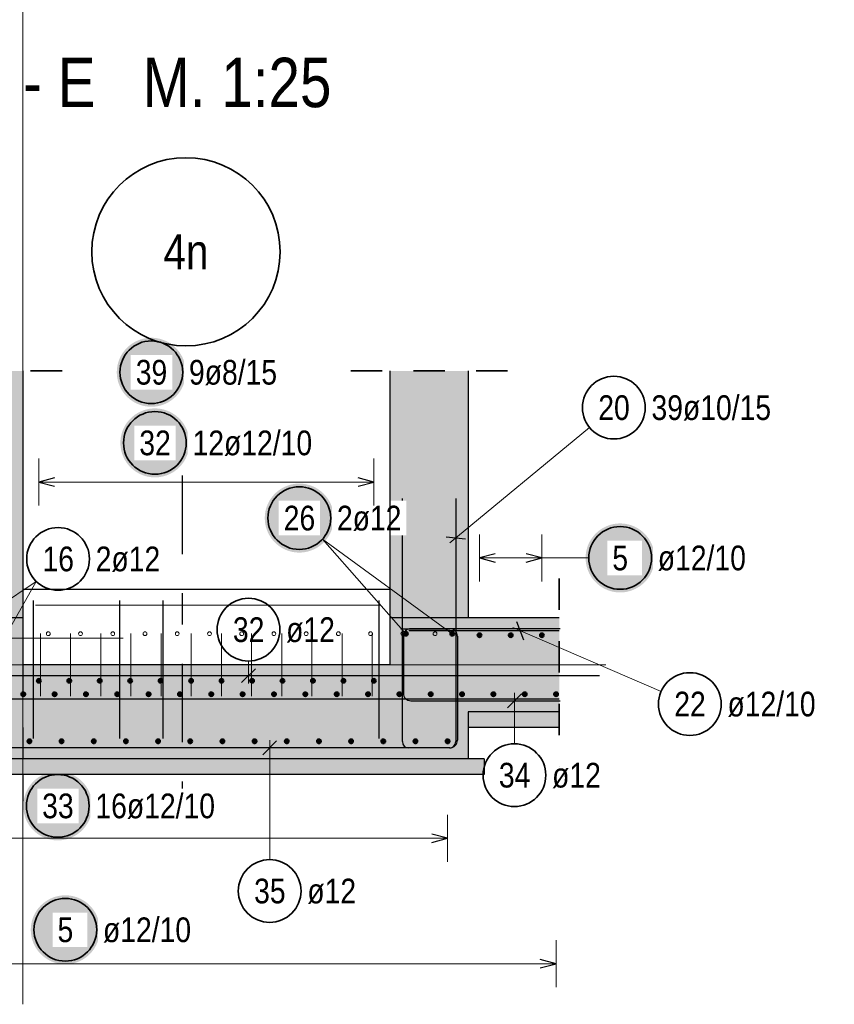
# Model space of a CAD drawing. Header units: millimetres. Extents: x -2.7 to 34.1, y -3.5 to 21.
# Tile 52 of 62: x 17.6 to 20.2, y 2.4 to 5.5. Entities that reach past the tile are written whole.
import ezdxf
from ezdxf.enums import TextEntityAlignment as Align

# ---------------------------------------------------------------- set-up
doc = ezdxf.new("R2010")
doc.units = ezdxf.units.MM
doc.linetypes.add('DASHDOTX2', pattern=[2, 1, -0.5, 0, -0.5])
doc.linetypes.add('HIDDEN', pattern=[0.375, 0.25, -0.125])
for name, color, linetype, lineweight in [('Achsen', 7, 'Continuous', 20), ('Nplo Bewehrung', 7, 'Continuous', 20), ('Schnittlinien', 7, 'Continuous', 20)]:
    doc.layers.add(name, color=color, linetype=linetype, lineweight=lineweight)
doc.styles.add('Arial Narrow', font='ARIALN.TTF')

msp = doc.modelspace()

# ---------------------------------------------------------------- hatches: boundary and pattern name
at = {"lineweight": 25, "true_color": 0xffffff}
for points in [[(18.125423, 4.390316), (18.125356, 4.394155), (18.125155, 4.397989), (18.12482, 4.401814), (18.124352, 4.405625), (18.123752, 4.409417), (18.123019, 4.413186), (18.122155, 4.416927), (18.121162, 4.420636), (18.120039, 4.424308), (18.118789, 4.427938), (18.117413, 4.431523), (18.115913, 4.435057), (18.11429, 4.438537), (18.112547, 4.441958), (18.110686, 4.445316), (18.108708, 4.448607), (18.106617, 4.451827), (18.104415, 4.454972), (18.102104, 4.458039), (18.099688, 4.461023), (18.097169, 4.46392), (18.09455, 4.466728), (18.091835, 4.469443), (18.089027, 4.472062), (18.08613, 4.474581), (18.083146, 4.476997), (18.080079, 4.479308), (18.076934, 4.48151), (18.073714, 4.483601), (18.070423, 4.485579), (18.067065, 4.48744), (18.063644, 4.489183), (18.060164, 4.490806), (18.05663, 4.492306), (18.053045, 4.493682), (18.049415, 4.494932), (18.045743, 4.496055), (18.042034, 4.497049), (18.038293, 4.497912), (18.034524, 4.498645), (18.030732, 4.499245), (18.026921, 4.499713), (18.023096, 4.500048), (18.019262, 4.500249), (18.015423, 4.500316), (18.011584, 4.500249), (18.00775, 4.500048), (18.003925, 4.499713), (18.000114, 4.499245), (17.996322, 4.498645), (17.992553, 4.497912), (17.988812, 4.497049), (17.985103, 4.496055), (17.981431, 4.494932), (17.977801, 4.493682), (17.974216, 4.492306), (17.970682, 4.490806), (17.967202, 4.489183), (17.963781, 4.48744), (17.960423, 4.485579), (17.957132, 4.483601), (17.953912, 4.48151), (17.950767, 4.479308), (17.9477, 4.476997), (17.944716, 4.474581), (17.941819, 4.472062), (17.939011, 4.469443), (17.936296, 4.466728), (17.933677, 4.46392), (17.931158, 4.461023), (17.928742, 4.458039), (17.926431, 4.454972), (17.924229, 4.451827), (17.922138, 4.448607), (17.92016, 4.445316), (17.918299, 4.441958), (17.916556, 4.438537), (17.914933, 4.435057), (17.913433, 4.431523), (17.912057, 4.427938), (17.910807, 4.424308), (17.909684, 4.420636), (17.90869, 4.416927), (17.907827, 4.413186), (17.907094, 4.409417), (17.906493, 4.405625), (17.906026, 4.401814), (17.905691, 4.397989), (17.90549, 4.394155), (17.905423, 4.390316), (17.90549, 4.386477), (17.905691, 4.382643), (17.906026, 4.378818), (17.906493, 4.375007), (17.907094, 4.371215), (17.907827, 4.367446), (17.90869, 4.363705), (17.909684, 4.359996), (17.910807, 4.356324), (17.912057, 4.352694), (17.913433, 4.349109), (17.914933, 4.345575), (17.916556, 4.342095), (17.918299, 4.338674), (17.92016, 4.335316), (17.922138, 4.332025), (17.924229, 4.328805), (17.926431, 4.32566), (17.928742, 4.322593), (17.931158, 4.319609), (17.933677, 4.316712), (17.936296, 4.313904), (17.939011, 4.311189), (17.941819, 4.30857), (17.944716, 4.306051), (17.9477, 4.303635), (17.950767, 4.301324), (17.953912, 4.299122), (17.957132, 4.297031), (17.960423, 4.295053), (17.963781, 4.293192), (17.967202, 4.291449), (17.970682, 4.289826), (17.974216, 4.288326), (17.977801, 4.28695), (17.981431, 4.2857), (17.985103, 4.284577), (17.988812, 4.283583), (17.992553, 4.28272), (17.996322, 4.281987), (18.000114, 4.281387), (18.003925, 4.280919), (18.00775, 4.280584), (18.011584, 4.280383), (18.015423, 4.280316), (18.019262, 4.280383), (18.023096, 4.280584), (18.026921, 4.280919), (18.030732, 4.281387), (18.034524, 4.281987), (18.038293, 4.28272), (18.042034, 4.283583), (18.045743, 4.284577), (18.049415, 4.2857), (18.053045, 4.28695), (18.05663, 4.288326), (18.060164, 4.289826), (18.063644, 4.291449), (18.067065, 4.293192), (18.070423, 4.295053), (18.073714, 4.297031), (18.076934, 4.299122), (18.080079, 4.301324), (18.083146, 4.303635), (18.08613, 4.306051), (18.089027, 4.30857), (18.091835, 4.311189), (18.09455, 4.313904), (18.097169, 4.316712), (18.099688, 4.319609), (18.102104, 4.322593), (18.104415, 4.32566), (18.106617, 4.328805), (18.108708, 4.332025), (18.110686, 4.335316), (18.112547, 4.338674), (18.11429, 4.342095), (18.115913, 4.345575), (18.117413, 4.349109), (18.118789, 4.352694), (18.120039, 4.356324), (18.121162, 4.359996), (18.122155, 4.363705), (18.123019, 4.367446), (18.123752, 4.371215), (18.124352, 4.375007), (18.12482, 4.378818), (18.125155, 4.382643)], [(18.136834, 4.165064), (18.136767, 4.168903), (18.136566, 4.172737), (18.136232, 4.176562), (18.135764, 4.180373), (18.135163, 4.184165), (18.134431, 4.187934), (18.133567, 4.191675), (18.132573, 4.195384), (18.131451, 4.199056), (18.1302, 4.202686), (18.128825, 4.206271), (18.127324, 4.209805), (18.125702, 4.213285), (18.123959, 4.216706), (18.122097, 4.220064), (18.12012, 4.223355), (18.118028, 4.226575), (18.115826, 4.22972), (18.113515, 4.232787), (18.111099, 4.235771), (18.10858, 4.238668), (18.105962, 4.241477), (18.103247, 4.244191), (18.100439, 4.24681), (18.097541, 4.249329), (18.094557, 4.251745), (18.091491, 4.254056), (18.088346, 4.256258), (18.085125, 4.258349), (18.081834, 4.260327), (18.078476, 4.262188), (18.075055, 4.263931), (18.071575, 4.265554), (18.068041, 4.267054), (18.064457, 4.26843), (18.060826, 4.26968), (18.057154, 4.270803), (18.053446, 4.271797), (18.049705, 4.27266), (18.045936, 4.273393), (18.042143, 4.273994), (18.038332, 4.274461), (18.034508, 4.274796), (18.030673, 4.274997), (18.026834, 4.275064), (18.022995, 4.274997), (18.019161, 4.274796), (18.015336, 4.274461), (18.011525, 4.273994), (18.007733, 4.273393), (18.003964, 4.27266), (18.000223, 4.271797), (17.996514, 4.270803), (17.992842, 4.26968), (17.989212, 4.26843), (17.985628, 4.267054), (17.982093, 4.265554), (17.978613, 4.263931), (17.975192, 4.262188), (17.971834, 4.260327), (17.968543, 4.258349), (17.965323, 4.256258), (17.962178, 4.254056), (17.959112, 4.251745), (17.956128, 4.249329), (17.95323, 4.24681), (17.950422, 4.244191), (17.947707, 4.241477), (17.945088, 4.238668), (17.942569, 4.235771), (17.940153, 4.232787), (17.937842, 4.22972), (17.93564, 4.226575), (17.933549, 4.223355), (17.931572, 4.220064), (17.92971, 4.216706), (17.927967, 4.213285), (17.926344, 4.209805), (17.924844, 4.206271), (17.923468, 4.202686), (17.922218, 4.199056), (17.921096, 4.195384), (17.920102, 4.191675), (17.919238, 4.187934), (17.918505, 4.184165), (17.917905, 4.180373), (17.917437, 4.176562), (17.917102, 4.172737), (17.916901, 4.168903), (17.916834, 4.165064), (17.916901, 4.161225), (17.917102, 4.157391), (17.917437, 4.153566), (17.917905, 4.149755), (17.918505, 4.145963), (17.919238, 4.142194), (17.920102, 4.138453), (17.921096, 4.134744), (17.922218, 4.131072), (17.923468, 4.127442), (17.924844, 4.123857), (17.926344, 4.120323), (17.927967, 4.116843), (17.92971, 4.113422), (17.931572, 4.110064), (17.933549, 4.106773), (17.93564, 4.103553), (17.937842, 4.100408), (17.940153, 4.097341), (17.942569, 4.094357), (17.945088, 4.09146), (17.947707, 4.088652), (17.950422, 4.085937), (17.95323, 4.083318), (17.956128, 4.080799), (17.959112, 4.078383), (17.962178, 4.076072), (17.965323, 4.07387), (17.968543, 4.071779), (17.971834, 4.069801), (17.975192, 4.06794), (17.978613, 4.066197), (17.982093, 4.064574), (17.985628, 4.063074), (17.989212, 4.061698), (17.992842, 4.060448), (17.996514, 4.059325), (18.000223, 4.058332), (18.003964, 4.057468), (18.007733, 4.056735), (18.011525, 4.056135), (18.015336, 4.055667), (18.019161, 4.055332), (18.022995, 4.055131), (18.026834, 4.055064), (18.030673, 4.055131), (18.034508, 4.055332), (18.038332, 4.055667), (18.042143, 4.056135), (18.045936, 4.056735), (18.049705, 4.057468), (18.053446, 4.058332), (18.057154, 4.059325), (18.060826, 4.060448), (18.064457, 4.061698), (18.068041, 4.063074), (18.071575, 4.064574), (18.075055, 4.066197), (18.078476, 4.06794), (18.081834, 4.069801), (18.085125, 4.071779), (18.088346, 4.07387), (18.091491, 4.076072), (18.094557, 4.078383), (18.097541, 4.080799), (18.100439, 4.083318), (18.103247, 4.085937), (18.105962, 4.088652), (18.10858, 4.09146), (18.111099, 4.094357), (18.113515, 4.097341), (18.115826, 4.100408), (18.118028, 4.103553), (18.12012, 4.106773), (18.122097, 4.110064), (18.123959, 4.113422), (18.125702, 4.116843), (18.127324, 4.120323), (18.128825, 4.123857), (18.1302, 4.127442), (18.131451, 4.131072), (18.132573, 4.134744), (18.133567, 4.138453), (18.134431, 4.142194), (18.135163, 4.145963), (18.135764, 4.149755), (18.136232, 4.153566), (18.136566, 4.157391)], [(19.619664, 3.798233), (19.619597, 3.802072), (19.619396, 3.805906), (19.619061, 3.809731), (19.618593, 3.813542), (19.617992, 3.817334), (19.61726, 3.821103), (19.616396, 3.824844), (19.615402, 3.828553), (19.61428, 3.832225), (19.61303, 3.835855), (19.611654, 3.83944), (19.610154, 3.842974), (19.608531, 3.846454), (19.606788, 3.849875), (19.604926, 3.853233), (19.602949, 3.856524), (19.600858, 3.859744), (19.598655, 3.862889), (19.596345, 3.865956), (19.593928, 3.86894), (19.59141, 3.871837), (19.588791, 3.874645), (19.586076, 3.87736), (19.583268, 3.879979), (19.58037, 3.882498), (19.577386, 3.884914), (19.57432, 3.887225), (19.571175, 3.889427), (19.567955, 3.891518), (19.564664, 3.893496), (19.561305, 3.895357), (19.557884, 3.8971), (19.554405, 3.898723), (19.55087, 3.900223), (19.547286, 3.901599), (19.543655, 3.902849), (19.539984, 3.903972), (19.536275, 3.904966), (19.532534, 3.905829), (19.528765, 3.906562), (19.524973, 3.907163), (19.521162, 3.90763), (19.517337, 3.907965), (19.513503, 3.908166), (19.509664, 3.908233), (19.505825, 3.908166), (19.50199, 3.907965), (19.498165, 3.90763), (19.494355, 3.907163), (19.490562, 3.906562), (19.486793, 3.905829), (19.483052, 3.904966), (19.479343, 3.903972), (19.475672, 3.902849), (19.472041, 3.901599), (19.468457, 3.900223), (19.464923, 3.898723), (19.461443, 3.8971), (19.458022, 3.895357), (19.454664, 3.893496), (19.451372, 3.891518), (19.448152, 3.889427), (19.445007, 3.887225), (19.441941, 3.884914), (19.438957, 3.882498), (19.436059, 3.879979), (19.433251, 3.87736), (19.430536, 3.874645), (19.427918, 3.871837), (19.425399, 3.86894), (19.422982, 3.865956), (19.420672, 3.862889), (19.418469, 3.859744), (19.416378, 3.856524), (19.414401, 3.853233), (19.412539, 3.849875), (19.410796, 3.846454), (19.409174, 3.842974), (19.407673, 3.83944), (19.406297, 3.835855), (19.405047, 3.832225), (19.403925, 3.828553), (19.402931, 3.824844), (19.402067, 3.821103), (19.401335, 3.817334), (19.400734, 3.813542), (19.400266, 3.809731), (19.399932, 3.805906), (19.399731, 3.802072), (19.399664, 3.798233), (19.399731, 3.794394), (19.399932, 3.79056), (19.400266, 3.786735), (19.400734, 3.782924), (19.401335, 3.779132), (19.402067, 3.775363), (19.402931, 3.771622), (19.403925, 3.767913), (19.405047, 3.764241), (19.406297, 3.760611), (19.407673, 3.757026), (19.409174, 3.753492), (19.410796, 3.750012), (19.412539, 3.746591), (19.414401, 3.743233), (19.416378, 3.739942), (19.418469, 3.736722), (19.420672, 3.733577), (19.422982, 3.73051), (19.425399, 3.727526), (19.427918, 3.724629), (19.430536, 3.721821), (19.433251, 3.719106), (19.436059, 3.716487), (19.438957, 3.713968), (19.441941, 3.711552), (19.445007, 3.709241), (19.448152, 3.707039), (19.451372, 3.704948), (19.454664, 3.70297), (19.458022, 3.701109), (19.461443, 3.699366), (19.464923, 3.697743), (19.468457, 3.696243), (19.472041, 3.694867), (19.475672, 3.693617), (19.479343, 3.692494), (19.483052, 3.691501), (19.486793, 3.690637), (19.490562, 3.689904), (19.494355, 3.689304), (19.498165, 3.688836), (19.50199, 3.688501), (19.505825, 3.6883), (19.509664, 3.688233), (19.513503, 3.6883), (19.517337, 3.688501), (19.521162, 3.688836), (19.524973, 3.689304), (19.528765, 3.689904), (19.532534, 3.690637), (19.536275, 3.691501), (19.539984, 3.692494), (19.543655, 3.693617), (19.547286, 3.694867), (19.55087, 3.696243), (19.554405, 3.697743), (19.557884, 3.699366), (19.561305, 3.701109), (19.564664, 3.70297), (19.567955, 3.704948), (19.571175, 3.707039), (19.57432, 3.709241), (19.577386, 3.711552), (19.58037, 3.713968), (19.583268, 3.716487), (19.586076, 3.719106), (19.588791, 3.721821), (19.59141, 3.724629), (19.593928, 3.727526), (19.596345, 3.73051), (19.598655, 3.733577), (19.600858, 3.736722), (19.602949, 3.739942), (19.604926, 3.743233), (19.606788, 3.746591), (19.608531, 3.750012), (19.610154, 3.753492), (19.611654, 3.757026), (19.61303, 3.760611), (19.61428, 3.764241), (19.615402, 3.767913), (19.616396, 3.771622), (19.61726, 3.775363), (19.617992, 3.779132), (19.618593, 3.782924), (19.619061, 3.786735), (19.619396, 3.79056)], [(17.827196, 3.007651), (17.827129, 3.01149), (17.826928, 3.015324), (17.826593, 3.019149), (17.826125, 3.02296), (17.825525, 3.026753), (17.824792, 3.030522), (17.823928, 3.034263), (17.822934, 3.037971), (17.821812, 3.041643), (17.820562, 3.045273), (17.819186, 3.048858), (17.817686, 3.052392), (17.816063, 3.055872), (17.81432, 3.059293), (17.812458, 3.062651), (17.810481, 3.065942), (17.80839, 3.069162), (17.806188, 3.072308), (17.803877, 3.075374), (17.801461, 3.078358), (17.798942, 3.081256), (17.796323, 3.084064), (17.793608, 3.086779), (17.7908, 3.089397), (17.787902, 3.091916), (17.784918, 3.094332), (17.781852, 3.096643), (17.778707, 3.098845), (17.775487, 3.100937), (17.772196, 3.102914), (17.768838, 3.104775), (17.765416, 3.106519), (17.761937, 3.108141), (17.758402, 3.109641), (17.754818, 3.111017), (17.751188, 3.112267), (17.747516, 3.11339), (17.743807, 3.114384), (17.740066, 3.115247), (17.736297, 3.11598), (17.732505, 3.116581), (17.728694, 3.117049), (17.724869, 3.117383), (17.721035, 3.117584), (17.717196, 3.117651), (17.713357, 3.117584), (17.709522, 3.117383), (17.705698, 3.117049), (17.701887, 3.116581), (17.698094, 3.11598), (17.694325, 3.115247), (17.690584, 3.114384), (17.686876, 3.11339), (17.683204, 3.112267), (17.679573, 3.111017), (17.675989, 3.109641), (17.672455, 3.108141), (17.668975, 3.106519), (17.665554, 3.104775), (17.662196, 3.102914), (17.658905, 3.100937), (17.655684, 3.098845), (17.652539, 3.096643), (17.649473, 3.094332), (17.646489, 3.091916), (17.643591, 3.089397), (17.640783, 3.086779), (17.638068, 3.084064), (17.63545, 3.081256), (17.632931, 3.078358), (17.630514, 3.075374), (17.628204, 3.072308), (17.626002, 3.069162), (17.62391, 3.065942), (17.621933, 3.062651), (17.620071, 3.059293), (17.618328, 3.055872), (17.616706, 3.052392), (17.615205, 3.048858), (17.613829, 3.045273), (17.612579, 3.041643), (17.611457, 3.037971), (17.610463, 3.034263), (17.609599, 3.030522), (17.608867, 3.026753), (17.608266, 3.02296), (17.607798, 3.019149), (17.607464, 3.015324), (17.607263, 3.01149), (17.607196, 3.007651), (17.607263, 3.003812), (17.607464, 2.999978), (17.607798, 2.996153), (17.608266, 2.992342), (17.608867, 2.98855), (17.609599, 2.984781), (17.610463, 2.98104), (17.611457, 2.977331), (17.612579, 2.973659), (17.613829, 2.970029), (17.615205, 2.966444), (17.616706, 2.96291), (17.618328, 2.95943), (17.620071, 2.956009), (17.621933, 2.952651), (17.62391, 2.94936), (17.626002, 2.94614), (17.628204, 2.942995), (17.630514, 2.939928), (17.632931, 2.936945), (17.63545, 2.934047), (17.638068, 2.931239), (17.640783, 2.928524), (17.643591, 2.925905), (17.646489, 2.923386), (17.649473, 2.92097), (17.652539, 2.918659), (17.655684, 2.916457), (17.658905, 2.914366), (17.662196, 2.912388), (17.665554, 2.910527), (17.668975, 2.908784), (17.672455, 2.907161), (17.675989, 2.905661), (17.679573, 2.904285), (17.683204, 2.903035), (17.686876, 2.901912), (17.690584, 2.900919), (17.694325, 2.900055), (17.698094, 2.899322), (17.701887, 2.898722), (17.705698, 2.898254), (17.709522, 2.897919), (17.713357, 2.897718), (17.717196, 2.897651), (17.721035, 2.897718), (17.724869, 2.897919), (17.728694, 2.898254), (17.732505, 2.898722), (17.736297, 2.899322), (17.740066, 2.900055), (17.743807, 2.900919), (17.747516, 2.901912), (17.751188, 2.903035), (17.754818, 2.904285), (17.758402, 2.905661), (17.761937, 2.907161), (17.765416, 2.908784), (17.768838, 2.910527), (17.772196, 2.912388), (17.775487, 2.914366), (17.778707, 2.916457), (17.781852, 2.918659), (17.784918, 2.92097), (17.787902, 2.923386), (17.7908, 2.925905), (17.793608, 2.928524), (17.796323, 2.931239), (17.798942, 2.934047), (17.801461, 2.936945), (17.803877, 2.939928), (17.806188, 2.942995), (17.80839, 2.94614), (17.810481, 2.94936), (17.812458, 2.952651), (17.81432, 2.956009), (17.816063, 2.95943), (17.817686, 2.96291), (17.819186, 2.966444), (17.820562, 2.970029), (17.821812, 2.973659), (17.822934, 2.977331), (17.823928, 2.98104), (17.824792, 2.984781), (17.825525, 2.98855), (17.826125, 2.992342), (17.826593, 2.996153), (17.826928, 2.999978)], [(17.851287, 2.612643), (17.85122, 2.616482), (17.851019, 2.620316), (17.850685, 2.624141), (17.850217, 2.627952), (17.849616, 2.631744), (17.848883, 2.635513), (17.84802, 2.639254), (17.847026, 2.642963), (17.845903, 2.646634), (17.844653, 2.650265), (17.843277, 2.653849), (17.841777, 2.657384), (17.840155, 2.660863), (17.838411, 2.664284), (17.83655, 2.667643), (17.834573, 2.670934), (17.832481, 2.674154), (17.830279, 2.677299), (17.827968, 2.680365), (17.825552, 2.683349), (17.823033, 2.686247), (17.820415, 2.689055), (17.8177, 2.69177), (17.814892, 2.694389), (17.811994, 2.696907), (17.80901, 2.699324), (17.805944, 2.701634), (17.802798, 2.703837), (17.799578, 2.705928), (17.796287, 2.707905), (17.792929, 2.709767), (17.789508, 2.71151), (17.786028, 2.713133), (17.782494, 2.714633), (17.778909, 2.716009), (17.775279, 2.717259), (17.771607, 2.718381), (17.767899, 2.719375), (17.764158, 2.720239), (17.760389, 2.720971), (17.756596, 2.721572), (17.752785, 2.72204), (17.74896, 2.722375), (17.745126, 2.722576), (17.741287, 2.722643), (17.737448, 2.722576), (17.733614, 2.722375), (17.729789, 2.72204), (17.725978, 2.721572), (17.722186, 2.720971), (17.718417, 2.720239), (17.714676, 2.719375), (17.710967, 2.718381), (17.707295, 2.717259), (17.703665, 2.716009), (17.700081, 2.714633), (17.696546, 2.713133), (17.693066, 2.71151), (17.689645, 2.709767), (17.686287, 2.707905), (17.682996, 2.705928), (17.679776, 2.703837), (17.676631, 2.701634), (17.673564, 2.699324), (17.670581, 2.696907), (17.667683, 2.694389), (17.664875, 2.69177), (17.66216, 2.689055), (17.659541, 2.686247), (17.657022, 2.683349), (17.654606, 2.680365), (17.652295, 2.677299), (17.650093, 2.674154), (17.648002, 2.670934), (17.646024, 2.667643), (17.644163, 2.664284), (17.64242, 2.660863), (17.640797, 2.657384), (17.639297, 2.653849), (17.637921, 2.650265), (17.636671, 2.646634), (17.635548, 2.642963), (17.634555, 2.639254), (17.633691, 2.635513), (17.632958, 2.631744), (17.632358, 2.627952), (17.63189, 2.624141), (17.631555, 2.620316), (17.631354, 2.616482), (17.631287, 2.612643), (17.631354, 2.608804), (17.631555, 2.604969), (17.63189, 2.601144), (17.632358, 2.597334), (17.632958, 2.593541), (17.633691, 2.589772), (17.634555, 2.586031), (17.635548, 2.582322), (17.636671, 2.578651), (17.637921, 2.57502), (17.639297, 2.571436), (17.640797, 2.567902), (17.64242, 2.564422), (17.644163, 2.561001), (17.646024, 2.557643), (17.648002, 2.554351), (17.650093, 2.551131), (17.652295, 2.547986), (17.654606, 2.54492), (17.657022, 2.541936), (17.659541, 2.539038), (17.66216, 2.53623), (17.664875, 2.533515), (17.667683, 2.530897), (17.670581, 2.528378), (17.673564, 2.525961), (17.676631, 2.523651), (17.679776, 2.521448), (17.682996, 2.519357), (17.686287, 2.51738), (17.689645, 2.515518), (17.693066, 2.513775), (17.696546, 2.512153), (17.700081, 2.510652), (17.703665, 2.509276), (17.707295, 2.508026), (17.710967, 2.506904), (17.714676, 2.50591), (17.718417, 2.505046), (17.722186, 2.504314), (17.725978, 2.503713), (17.729789, 2.503245), (17.733614, 2.502911), (17.737448, 2.50271), (17.741287, 2.502643), (17.745126, 2.50271), (17.74896, 2.502911), (17.752785, 2.503245), (17.756596, 2.503713), (17.760389, 2.504314), (17.764158, 2.505046), (17.767899, 2.50591), (17.771607, 2.506904), (17.775279, 2.508026), (17.778909, 2.509276), (17.782494, 2.510652), (17.786028, 2.512153), (17.789508, 2.513775), (17.792929, 2.515518), (17.796287, 2.51738), (17.799578, 2.519357), (17.802798, 2.521448), (17.805944, 2.523651), (17.80901, 2.525961), (17.811994, 2.528378), (17.814892, 2.530897), (17.8177, 2.533515), (17.820415, 2.53623), (17.823033, 2.539038), (17.825552, 2.541936), (17.827968, 2.54492), (17.830279, 2.547986), (17.832481, 2.551131), (17.834573, 2.554351), (17.83655, 2.557643), (17.838411, 2.561001), (17.840155, 2.564422), (17.841777, 2.567902), (17.843277, 2.571436), (17.844653, 2.57502), (17.845903, 2.578651), (17.847026, 2.582322), (17.84802, 2.586031), (17.848883, 2.589772), (17.849616, 2.593541), (17.850217, 2.597334), (17.850685, 2.601144), (17.851019, 2.604969)]]:
    msp.add_hatch(color=7, dxfattribs=at).paths.add_polyline_path(points)
at = {"lineweight": 25, "true_color": 0xd7ffd7}
for points in [[(17.605821, 3.607722), (17.605821, 4.394772), (17.405821, 4.394772), (17.405821, 3.607722)], [(18.775822, 3.607723), (19.025822, 3.607723), (19.025822, 4.394772), (18.775822, 4.394772)]]:
    msp.add_hatch(color=254, dxfattribs=at).paths.add_polyline_path(points)
at = {"lineweight": 50, "true_color": 0xffffff}
msp.add_hatch(color=7, dxfattribs=at).paths.add_polyline_path([(18.597079, 3.925333), (18.597012, 3.929172), (18.596811, 3.933006), (18.596477, 3.936831), (18.596009, 3.940642), (18.595408, 3.944435), (18.594675, 3.948204), (18.593812, 3.951945), (18.592818, 3.955653), (18.591695, 3.959325), (18.590445, 3.962955), (18.589069, 3.96654), (18.587569, 3.970074), (18.585946, 3.973554), (18.584203, 3.976975), (18.582342, 3.980333), (18.580364, 3.983624), (18.578273, 3.986844), (18.576071, 3.98999), (18.57376, 3.993056), (18.571344, 3.99604), (18.568825, 3.998938), (18.566207, 4.001746), (18.563492, 4.004461), (18.560684, 4.007079), (18.557786, 4.009598), (18.554802, 4.012014), (18.551736, 4.014325), (18.54859, 4.016527), (18.54537, 4.018619), (18.542079, 4.020596), (18.538721, 4.022458), (18.5353, 4.024201), (18.53182, 4.025823), (18.528286, 4.027324), (18.524701, 4.028699), (18.521071, 4.029949), (18.517399, 4.031072), (18.513691, 4.032066), (18.509949, 4.03293), (18.50618, 4.033662), (18.502388, 4.034263), (18.498577, 4.034731), (18.494752, 4.035065), (18.490918, 4.035266), (18.487079, 4.035333), (18.48324, 4.035266), (18.479406, 4.035065), (18.475581, 4.034731), (18.47177, 4.034263), (18.467978, 4.033662), (18.464209, 4.03293), (18.460468, 4.032066), (18.456759, 4.031072), (18.453087, 4.029949), (18.449457, 4.028699), (18.445872, 4.027324), (18.442338, 4.025823), (18.438858, 4.024201), (18.435437, 4.022458), (18.432079, 4.020596), (18.428788, 4.018619), (18.425568, 4.016527), (18.422423, 4.014325), (18.419356, 4.012014), (18.416373, 4.009598), (18.413475, 4.007079), (18.410667, 4.004461), (18.407952, 4.001746), (18.405333, 3.998938), (18.402814, 3.99604), (18.400398, 3.993056), (18.398087, 3.98999), (18.395885, 3.986844), (18.393794, 3.983624), (18.391816, 3.980333), (18.389955, 3.976975), (18.388212, 3.973554), (18.386589, 3.970074), (18.385089, 3.96654), (18.383713, 3.962955), (18.382463, 3.959325), (18.38134, 3.955653), (18.380347, 3.951945), (18.379483, 3.948204), (18.37875, 3.944435), (18.37815, 3.940642), (18.377682, 3.936831), (18.377347, 3.933006), (18.377146, 3.929172), (18.377079, 3.925333), (18.377146, 3.921494), (18.377347, 3.91766), (18.377682, 3.913835), (18.37815, 3.910024), (18.37875, 3.906232), (18.379483, 3.902463), (18.380347, 3.898722), (18.38134, 3.895013), (18.382463, 3.891341), (18.383713, 3.887711), (18.385089, 3.884127), (18.386589, 3.880592), (18.388212, 3.877112), (18.389955, 3.873691), (18.391816, 3.870333), (18.393794, 3.867042), (18.395885, 3.863822), (18.398087, 3.860677), (18.400398, 3.857611), (18.402814, 3.854627), (18.405333, 3.851729), (18.407952, 3.848921), (18.410667, 3.846206), (18.413475, 3.843587), (18.416373, 3.841068), (18.419356, 3.838652), (18.422423, 3.836341), (18.425568, 3.834139), (18.428788, 3.832048), (18.432079, 3.83007), (18.435437, 3.828209), (18.438858, 3.826466), (18.442338, 3.824843), (18.445872, 3.823343), (18.449457, 3.821967), (18.453087, 3.820717), (18.456759, 3.819594), (18.460468, 3.818601), (18.464209, 3.817737), (18.467978, 3.817004), (18.47177, 3.816404), (18.475581, 3.815936), (18.479406, 3.815601), (18.48324, 3.8154), (18.487079, 3.815333), (18.490918, 3.8154), (18.494752, 3.815601), (18.498577, 3.815936), (18.502388, 3.816404), (18.50618, 3.817004), (18.509949, 3.817737), (18.513691, 3.818601), (18.517399, 3.819594), (18.521071, 3.820717), (18.524701, 3.821967), (18.528286, 3.823343), (18.53182, 3.824843), (18.5353, 3.826466), (18.538721, 3.828209), (18.542079, 3.83007), (18.54537, 3.832048), (18.54859, 3.834139), (18.551736, 3.836341), (18.554802, 3.838652), (18.557786, 3.841068), (18.560684, 3.843587), (18.563492, 3.846206), (18.566207, 3.848921), (18.568825, 3.851729), (18.571344, 3.854627), (18.57376, 3.857611), (18.576071, 3.860677), (18.578273, 3.863822), (18.580364, 3.867042), (18.582342, 3.870333), (18.584203, 3.873691), (18.585946, 3.877112), (18.587569, 3.880592), (18.589069, 3.884127), (18.590445, 3.887711), (18.591695, 3.891341), (18.592818, 3.895013), (18.593812, 3.898722), (18.594675, 3.902463), (18.595408, 3.906232), (18.596009, 3.910024), (18.596477, 3.913835), (18.596811, 3.91766)])
at = {"lineweight": 25, "true_color": 0xcef2bf}
for points in [[(19.315676, 3.307722), (19.315676, 3.607722), (18.775822, 3.607722), (18.775822, 3.457722), (17.605821, 3.457722), (17.605821, 3.607722), (16.884723, 3.607722), (16.884723, 3.307722)], [(17.355821, 3.157722), (19.025822, 3.157722), (19.025822, 3.307722), (17.355821, 3.307722)]]:
    msp.add_hatch(color=254, dxfattribs=at).paths.add_polyline_path(points)
at = {"lineweight": 25, "true_color": 0xeaffea}
for points in [[(19.025822, 3.257722), (19.315676, 3.257722), (19.315676, 3.307722), (19.025822, 3.307722)], [(17.28511, 3.107722), (19.075822, 3.107722), (19.075822, 3.157722), (17.28511, 3.157722)]]:
    msp.add_hatch(color=7, dxfattribs=at).paths.add_polyline_path(points)

# ---------------------------------------------------------------- linework, layer by layer
at = {"color": 9, "linetype": 'Continuous', "lineweight": 0}
for p, q in [((17.605821, 7.504702), (17.605821, 2.375047)), ((16.893668, 3.457722), (19.46367, 3.457722))]:
    msp.add_line(p, q, dxfattribs=at)
at = {"color": 2, "linetype": 'HIDDEN', "lineweight": 35, "ltscale": 0.25}
for p, q in [((17.730821, 4.394772), (17.080818, 4.394772)), ((19.150822, 4.394772), (18.650822, 4.394772)), ((19.315676, 3.732722), (19.315676, 3.132722))]:
    msp.add_line(p, q, dxfattribs=at)
at = {"color": 5, "linetype": 'Continuous', "lineweight": 18}
for p, q in [((19.41239, 4.213957), (18.966523, 3.846832)), ((17.656822, 4.115064), (17.656822, 3.965064)), ((18.724822, 4.040064), (17.656822, 4.040064)), ((19.061452, 3.873233), (19.061452, 3.723233)), ((19.260345, 3.723233), (19.260345, 3.873233)), ((18.826822, 3.556723), (18.561152, 3.858152)), ((18.974822, 3.556723), (18.561152, 3.858152)), ((19.061452, 3.798233), (19.260345, 3.798233)), ((19.409664, 3.798233), (19.260345, 3.798233)), ((17.402815, 3.560216), (17.64884, 3.723056)), ((17.556771, 3.560216), (17.64884, 3.723056)), ((19.640059, 3.372143), (19.167735, 3.576655)), ((18.325147, 3.46958), (18.325147, 3.397722)), ((19.172818, 3.205602), (19.172817, 3.367721)), ((18.392666, 2.836322), (18.392666, 3.217722)), ((18.959821, 2.829317), (18.959821, 2.979317)), ((17.421821, 2.904317), (18.959821, 2.904317)), ((19.305327, 2.429317), (19.305327, 2.579317)), ((16.908327, 2.504317), (19.305327, 2.504317))]:
    msp.add_line(p, q, dxfattribs=at)
at = {"color": 3, "linetype": 'Continuous', "lineweight": 25}
for p, q in [((17.706822, 4.053462), (17.656822, 4.040064)), ((18.724822, 4.040064), (18.674822, 4.053462)), ((17.656822, 4.040064), (17.706822, 4.026667)), ((18.674822, 4.026667), (18.724822, 4.040064)), ((18.815822, 3.212723), (18.815822, 3.987723)), ((18.985822, 3.987723), (18.985822, 3.212723)), ((18.954718, 3.865736), (19.016926, 3.85971)), ((19.111452, 3.811631), (19.061452, 3.798233)), ((19.260345, 3.798233), (19.210345, 3.811631)), ((19.061452, 3.798233), (19.111452, 3.784836)), ((19.210345, 3.784836), (19.260345, 3.798233)), ((18.775822, 3.697722), (17.605821, 3.697722)), ((17.639821, 3.222722), (17.639821, 3.662722)), ((17.915321, 3.222722), (17.915321, 3.662722)), ((18.053071, 3.222722), (18.053071, 3.662722)), ((18.741821, 3.222722), (18.741821, 3.662722)), ((19.179179, 3.59578), (19.202174, 3.537664)), ((18.810822, 3.572723), (18.966822, 3.572723)), ((18.818726, 3.54872), (18.818727, 3.36672)), ((18.835822, 3.566722), (19.315676, 3.566722)), ((19.318726, 3.572722), (18.842726, 3.57272)), ((18.990822, 3.548723), (18.990822, 3.216722)), ((19.443668, 3.422722), (16.893668, 3.422722)), ((18.30305, 3.400625), (18.347244, 3.444819)), ((19.194915, 3.364819), (19.150721, 3.320624)), ((16.884723, 3.348722), (19.315676, 3.348722)), ((18.842727, 3.34272), (19.318727, 3.342722)), ((18.414763, 3.214819), (18.370569, 3.170625)), ((18.966822, 3.192722), (17.414821, 3.192722)), ((18.965822, 3.192723), (18.835822, 3.192723)), ((17.605821, 3.107722), (17.605821, 3.022315)), ((18.959821, 2.904317), (18.909821, 2.917715)), ((18.909821, 2.89092), (18.959821, 2.904317)), ((19.305327, 2.504317), (19.255327, 2.517715)), ((19.255327, 2.49092), (19.305327, 2.504317))]:
    msp.add_line(p, q, dxfattribs=at)
at = {"color": 3, "linetype": 'DASHDOTX2', "lineweight": 25, "ltscale": 0.25}
msp.add_line((18.113713, 4.060617), (18.113713, 2.874481), dxfattribs=at)
at = {"color": 3, "linetype": 'HIDDEN', "lineweight": 25, "ltscale": 0.25}
msp.add_line((17.605821, 3.457722), (17.605821, 3.107722), dxfattribs=at)
at = {"color": 2, "linetype": 'Continuous', "lineweight": 35}
for centre in [(18.015423, 4.390316), (19.489588, 4.277521), (18.026834, 4.165064), (18.487079, 3.925333), (17.718194, 3.795098), (19.509664, 3.798233), (18.325147, 3.56958), (19.731826, 3.332409), (19.172819, 3.105602), (17.717196, 3.007651), (18.392666, 2.736322), (17.741287, 2.612643)]:
    msp.add_circle(centre, 0.1, dxfattribs=at)
at = {"color": 4, "linetype": 'Continuous', "lineweight": 50}
for centre, radius in [((18.826822, 3.556723), 0.006), ((18.826822, 3.556723), 0.006), ((18.826822, 3.556723), 0.0054), ((18.826822, 3.556723), 0.0042), ((18.826822, 3.556723), 0.003), ((18.826822, 3.556723), 0.0018), ((18.826822, 3.556723), 0.0006), ((18.974822, 3.556723), 0.006), ((18.974822, 3.556723), 0.006), ((18.974822, 3.556723), 0.0054), ((18.974822, 3.556723), 0.0042), ((18.974822, 3.556723), 0.003), ((18.974822, 3.556723), 0.0018), ((18.974822, 3.556723), 0.0006), ((19.061452, 3.551722), 0.006), ((19.061452, 3.551722), 0.006), ((19.061452, 3.551722), 0.0054), ((19.061452, 3.551722), 0.0042), ((19.061452, 3.551722), 0.003), ((19.061452, 3.551722), 0.0018), ((19.061452, 3.551722), 0.0006), ((19.160899, 3.551722), 0.006), ((19.160899, 3.551722), 0.006), ((19.160899, 3.551722), 0.0054), ((19.160899, 3.551722), 0.0042), ((19.160899, 3.551722), 0.003), ((19.160899, 3.551722), 0.0018), ((19.160899, 3.551722), 0.0006), ((19.260345, 3.551722), 0.006), ((19.260345, 3.551722), 0.006), ((19.260345, 3.551722), 0.0054), ((19.260345, 3.551722), 0.0042), ((19.260345, 3.551722), 0.003), ((19.260345, 3.551722), 0.0018), ((19.260345, 3.551722), 0.0006), ((17.656822, 3.406722), 0.006), ((17.656822, 3.406722), 0.006), ((17.656822, 3.406722), 0.0054), ((17.656822, 3.406722), 0.0042), ((17.656822, 3.406722), 0.003), ((17.656822, 3.406722), 0.0018), ((17.656822, 3.406722), 0.0006), ((17.753913, 3.406722), 0.006), ((17.753913, 3.406722), 0.006), ((17.753913, 3.406722), 0.0054), ((17.753913, 3.406722), 0.0042), ((17.753913, 3.406722), 0.003), ((17.753913, 3.406722), 0.0018), ((17.753913, 3.406722), 0.0006), ((17.851004, 3.406722), 0.006), ((17.851004, 3.406722), 0.006), ((17.851004, 3.406722), 0.0054), ((17.851004, 3.406722), 0.0042), ((17.851004, 3.406722), 0.003), ((17.851004, 3.406722), 0.0018), ((17.851004, 3.406722), 0.0006), ((17.948095, 3.406722), 0.006), ((17.948095, 3.406722), 0.006), ((17.948095, 3.406722), 0.0054), ((17.948095, 3.406722), 0.0042), ((17.948095, 3.406722), 0.003), ((17.948095, 3.406722), 0.0018), ((17.948095, 3.406722), 0.0006), ((18.045185, 3.406722), 0.006), ((18.045185, 3.406722), 0.006), ((18.045185, 3.406722), 0.0054), ((18.045185, 3.406722), 0.0042), ((18.045185, 3.406722), 0.003), ((18.045185, 3.406722), 0.0018), ((18.045185, 3.406722), 0.0006), ((18.142276, 3.406722), 0.006), ((18.142276, 3.406722), 0.006), ((18.142276, 3.406722), 0.0054), ((18.142276, 3.406722), 0.0042), ((18.142276, 3.406722), 0.003), ((18.142276, 3.406722), 0.0018), ((18.142276, 3.406722), 0.0006), ((18.239367, 3.406722), 0.006), ((18.239367, 3.406722), 0.006), ((18.239367, 3.406722), 0.0054), ((18.239367, 3.406722), 0.0042), ((18.239367, 3.406722), 0.003), ((18.239367, 3.406722), 0.0018), ((18.239367, 3.406722), 0.0006), ((18.336458, 3.406722), 0.006), ((18.336458, 3.406722), 0.006), ((18.336458, 3.406722), 0.0054), ((18.336458, 3.406722), 0.0042), ((18.336458, 3.406722), 0.003), ((18.336458, 3.406722), 0.0018), ((18.336458, 3.406722), 0.0006), ((18.433549, 3.406722), 0.006), ((18.433549, 3.406722), 0.006), ((18.433549, 3.406722), 0.0054), ((18.433549, 3.406722), 0.0042), ((18.433549, 3.406722), 0.003), ((18.433549, 3.406722), 0.0018), ((18.433549, 3.406722), 0.0006), ((18.53064, 3.406722), 0.006), ((18.53064, 3.406722), 0.006), ((18.53064, 3.406722), 0.0054), ((18.53064, 3.406722), 0.0042), ((18.53064, 3.406722), 0.003), ((18.53064, 3.406722), 0.0018), ((18.53064, 3.406722), 0.0006), ((18.627731, 3.406722), 0.006), ((18.627731, 3.406722), 0.006), ((18.627731, 3.406722), 0.0054), ((18.627731, 3.406722), 0.0042), ((18.627731, 3.406722), 0.003), ((18.627731, 3.406722), 0.0018), ((18.627731, 3.406722), 0.0006), ((18.724822, 3.406722), 0.006), ((18.724822, 3.406722), 0.006), ((18.724822, 3.406722), 0.0054), ((18.724822, 3.406722), 0.0042), ((18.724822, 3.406722), 0.003), ((18.724822, 3.406722), 0.0018), ((18.724822, 3.406722), 0.0006), ((17.607452, 3.363722), 0.006), ((17.607452, 3.363722), 0.006), ((17.607452, 3.363722), 0.0054), ((17.607452, 3.363722), 0.0042), ((17.607452, 3.363722), 0.003), ((17.607452, 3.363722), 0.0018), ((17.607452, 3.363722), 0.0006), ((17.707327, 3.363722), 0.006), ((17.707327, 3.363722), 0.006), ((17.707327, 3.363722), 0.0054), ((17.707327, 3.363722), 0.0042), ((17.707327, 3.363722), 0.003), ((17.707327, 3.363722), 0.0018), ((17.707327, 3.363722), 0.0006), ((17.807202, 3.363722), 0.006), ((17.807202, 3.363722), 0.006), ((17.807202, 3.363722), 0.0054), ((17.807202, 3.363722), 0.0042), ((17.807202, 3.363722), 0.003), ((17.807202, 3.363722), 0.0018), ((17.807202, 3.363722), 0.0006), ((17.907077, 3.363722), 0.006), ((17.907077, 3.363722), 0.006), ((17.907077, 3.363722), 0.0054), ((17.907077, 3.363722), 0.0042), ((17.907077, 3.363722), 0.003), ((17.907077, 3.363722), 0.0018), ((17.907077, 3.363722), 0.0006), ((18.006952, 3.363722), 0.006), ((18.006952, 3.363722), 0.006), ((18.006952, 3.363722), 0.0054), ((18.006952, 3.363722), 0.0042), ((18.006952, 3.363722), 0.003), ((18.006952, 3.363722), 0.0018), ((18.006952, 3.363722), 0.0006), ((18.106827, 3.363722), 0.006), ((18.106827, 3.363722), 0.006), ((18.106827, 3.363722), 0.0054), ((18.106827, 3.363722), 0.0042), ((18.106827, 3.363722), 0.003), ((18.106827, 3.363722), 0.0018), ((18.106827, 3.363722), 0.0006), ((18.206702, 3.363722), 0.006), ((18.206702, 3.363722), 0.006), ((18.206702, 3.363722), 0.0054), ((18.206702, 3.363722), 0.0042), ((18.206702, 3.363722), 0.003), ((18.206702, 3.363722), 0.0018), ((18.206702, 3.363722), 0.0006), ((18.306577, 3.363722), 0.006), ((18.306577, 3.363722), 0.006), ((18.306577, 3.363722), 0.0054), ((18.306577, 3.363722), 0.0042), ((18.306577, 3.363722), 0.003), ((18.306577, 3.363722), 0.0018), ((18.306577, 3.363722), 0.0006), ((18.406452, 3.363722), 0.006), ((18.406452, 3.363722), 0.006), ((18.406452, 3.363722), 0.0054), ((18.406452, 3.363722), 0.0042), ((18.406452, 3.363722), 0.003), ((18.406452, 3.363722), 0.0018), ((18.406452, 3.363722), 0.0006), ((18.506327, 3.363722), 0.006), ((18.506327, 3.363722), 0.006), ((18.506327, 3.363722), 0.0054), ((18.506327, 3.363722), 0.0042), ((18.506327, 3.363722), 0.003), ((18.506327, 3.363722), 0.0018), ((18.506327, 3.363722), 0.0006), ((18.606202, 3.363722), 0.006), ((18.606202, 3.363722), 0.006), ((18.606202, 3.363722), 0.0054), ((18.606202, 3.363722), 0.0042), ((18.606202, 3.363722), 0.003), ((18.606202, 3.363722), 0.0018), ((18.606202, 3.363722), 0.0006), ((18.706077, 3.363722), 0.006), ((18.706077, 3.363722), 0.006), ((18.706077, 3.363722), 0.0054), ((18.706077, 3.363722), 0.0042), ((18.706077, 3.363722), 0.003), ((18.706077, 3.363722), 0.0018), ((18.706077, 3.363722), 0.0006), ((18.805952, 3.363722), 0.006), ((18.805952, 3.363722), 0.006), ((18.805952, 3.363722), 0.0054), ((18.805952, 3.363722), 0.0042), ((18.805952, 3.363722), 0.003), ((18.805952, 3.363722), 0.0018), ((18.805952, 3.363722), 0.0006), ((18.905827, 3.363722), 0.006), ((18.905827, 3.363722), 0.006), ((18.905827, 3.363722), 0.0054), ((18.905827, 3.363722), 0.0042), ((18.905827, 3.363722), 0.003), ((18.905827, 3.363722), 0.0018), ((18.905827, 3.363722), 0.0006), ((19.005702, 3.363722), 0.006), ((19.005702, 3.363722), 0.006), ((19.005702, 3.363722), 0.0054), ((19.005702, 3.363722), 0.0042), ((19.005702, 3.363722), 0.003), ((19.005702, 3.363722), 0.0018), ((19.005702, 3.363722), 0.0006), ((19.105577, 3.363722), 0.006), ((19.105577, 3.363722), 0.006), ((19.105577, 3.363722), 0.0054), ((19.105577, 3.363722), 0.0042), ((19.105577, 3.363722), 0.003), ((19.105577, 3.363722), 0.0018), ((19.105577, 3.363722), 0.0006), ((19.205452, 3.363722), 0.006), ((19.205452, 3.363722), 0.006), ((19.205452, 3.363722), 0.0054), ((19.205452, 3.363722), 0.0042), ((19.205452, 3.363722), 0.003), ((19.205452, 3.363722), 0.0018), ((19.205452, 3.363722), 0.0006), ((19.305327, 3.363722), 0.006), ((19.305327, 3.363722), 0.006), ((19.305327, 3.363722), 0.0054), ((19.305327, 3.363722), 0.0042), ((19.305327, 3.363722), 0.003), ((19.305327, 3.363722), 0.0018), ((19.305327, 3.363722), 0.0006), ((17.626887, 3.213722), 0.006), ((17.626887, 3.213722), 0.006), ((17.626887, 3.213722), 0.0054), ((17.626887, 3.213722), 0.0042), ((17.626887, 3.213722), 0.003), ((17.626887, 3.213722), 0.0018), ((17.626887, 3.213722), 0.0006), ((17.729421, 3.213722), 0.006), ((17.729421, 3.213722), 0.006), ((17.729421, 3.213722), 0.0054), ((17.729421, 3.213722), 0.0042), ((17.729421, 3.213722), 0.003), ((17.729421, 3.213722), 0.0018), ((17.729421, 3.213722), 0.0006), ((17.831954, 3.213722), 0.006), ((17.831954, 3.213722), 0.006), ((17.831954, 3.213722), 0.0054), ((17.831954, 3.213722), 0.0042), ((17.831954, 3.213722), 0.003), ((17.831954, 3.213722), 0.0018), ((17.831954, 3.213722), 0.0006), ((17.934487, 3.213722), 0.006), ((17.934487, 3.213722), 0.006), ((17.934487, 3.213722), 0.0054), ((17.934487, 3.213722), 0.0042), ((17.934487, 3.213722), 0.003), ((17.934487, 3.213722), 0.0018), ((17.934487, 3.213722), 0.0006), ((18.037021, 3.213722), 0.006), ((18.037021, 3.213722), 0.006), ((18.037021, 3.213722), 0.0054), ((18.037021, 3.213722), 0.0042), ((18.037021, 3.213722), 0.003), ((18.037021, 3.213722), 0.0018), ((18.037021, 3.213722), 0.0006), ((18.139554, 3.213722), 0.006), ((18.139554, 3.213722), 0.006), ((18.139554, 3.213722), 0.0054), ((18.139554, 3.213722), 0.0042), ((18.139554, 3.213722), 0.003), ((18.139554, 3.213722), 0.0018), ((18.139554, 3.213722), 0.0006), ((18.242087, 3.213722), 0.006), ((18.242087, 3.213722), 0.006), ((18.242087, 3.213722), 0.0054), ((18.242087, 3.213722), 0.0042), ((18.242087, 3.213722), 0.003), ((18.242087, 3.213722), 0.0018), ((18.242087, 3.213722), 0.0006), ((18.344621, 3.213722), 0.006), ((18.344621, 3.213722), 0.006), ((18.344621, 3.213722), 0.0054), ((18.344621, 3.213722), 0.0042), ((18.344621, 3.213722), 0.003), ((18.344621, 3.213722), 0.0018), ((18.344621, 3.213722), 0.0006), ((18.447154, 3.213722), 0.006), ((18.447154, 3.213722), 0.006), ((18.447154, 3.213722), 0.0054), ((18.447154, 3.213722), 0.0042), ((18.447154, 3.213722), 0.003), ((18.447154, 3.213722), 0.0018), ((18.447154, 3.213722), 0.0006), ((18.549687, 3.213722), 0.006), ((18.549687, 3.213722), 0.006), ((18.549687, 3.213722), 0.0054), ((18.549687, 3.213722), 0.0042), ((18.549687, 3.213722), 0.003), ((18.549687, 3.213722), 0.0018), ((18.549687, 3.213722), 0.0006), ((18.652221, 3.213722), 0.006), ((18.652221, 3.213722), 0.006), ((18.652221, 3.213722), 0.0054), ((18.652221, 3.213722), 0.0042), ((18.652221, 3.213722), 0.003), ((18.652221, 3.213722), 0.0018), ((18.652221, 3.213722), 0.0006), ((18.754754, 3.213722), 0.006), ((18.754754, 3.213722), 0.006), ((18.754754, 3.213722), 0.0054), ((18.754754, 3.213722), 0.0042), ((18.754754, 3.213722), 0.003), ((18.754754, 3.213722), 0.0018), ((18.754754, 3.213722), 0.0006), ((18.857287, 3.213722), 0.006), ((18.857287, 3.213722), 0.006), ((18.857287, 3.213722), 0.0054), ((18.857287, 3.213722), 0.0042), ((18.857287, 3.213722), 0.003), ((18.857287, 3.213722), 0.0018), ((18.857287, 3.213722), 0.0006), ((18.959821, 3.213722), 0.006), ((18.959821, 3.213722), 0.006), ((18.959821, 3.213722), 0.0054), ((18.959821, 3.213722), 0.0042), ((18.959821, 3.213722), 0.003), ((18.959821, 3.213722), 0.0018), ((18.959821, 3.213722), 0.0006)]:
    msp.add_circle(centre, radius, dxfattribs=at)
at = {"color": 3, "linetype": 'Continuous', "lineweight": 25}
for centre, radius, start, end in [((18.842726, 3.54872), 0.024, 90.000268, 180.000268), ((18.966822, 3.548723), 0.024, 0, 90), ((18.842727, 3.36672), 0.024, 180.000268, 270.000268), ((18.835822, 3.212723), 0.02, 180, 270), ((18.965822, 3.212723), 0.02, 270, 0), ((18.966822, 3.216722), 0.024, 270, 0)]:
    msp.add_arc(centre, radius, start, end, dxfattribs=at)
at = {"layer": 'Achsen', "color": 2, "linetype": 'Continuous', "lineweight": 35}
msp.add_circle((18.125865, 4.774326), 0.3, dxfattribs=at)
at = {"layer": 'Nplo Bewehrung', "color": 9, "linetype": 'Continuous', "lineweight": 0}
for p, q in [((17.645821, 3.647722), (18.745822, 3.647722)), ((17.661822, 3.357722), (17.661822, 3.557722)), ((17.758004, 3.357722), (17.758004, 3.557722)), ((17.854185, 3.357722), (17.854185, 3.557722)), ((17.950367, 3.357722), (17.950367, 3.557722)), ((18.046549, 3.357722), (18.046549, 3.557722)), ((18.142731, 3.357722), (18.142731, 3.557722)), ((18.238913, 3.357722), (18.238913, 3.557722)), ((18.335095, 3.357722), (18.335095, 3.557722)), ((18.431276, 3.357722), (18.431276, 3.557722)), ((18.527458, 3.357722), (18.527458, 3.557722)), ((18.62364, 3.357722), (18.62364, 3.557722)), ((18.719822, 3.357722), (18.719822, 3.557722)), ((16.884723, 3.542722), (17.925426, 3.542722))]:
    msp.add_line(p, q, dxfattribs=at)
for centre in [(17.687125, 3.556722), (17.687125, 3.556722), (17.789849, 3.556722), (17.789849, 3.556722), (17.892574, 3.556722), (17.892574, 3.556722), (17.995299, 3.556722), (17.995299, 3.556722), (18.098023, 3.556722), (18.098023, 3.556722), (18.200748, 3.556722), (18.200748, 3.556722), (18.303473, 3.556722), (18.303473, 3.556722), (18.406197, 3.556722), (18.406197, 3.556722), (18.508922, 3.556722), (18.508922, 3.556722), (18.611647, 3.556722), (18.611647, 3.556722), (18.714371, 3.556722), (18.714371, 3.556722), (18.817096, 3.556722), (18.817096, 3.556722), (18.826822, 3.556723), (18.826822, 3.556723), (18.919821, 3.556722), (18.919821, 3.556722), (18.974822, 3.556723), (18.974822, 3.556723)]:
    msp.add_circle(centre, 0.006, dxfattribs=at)
at = {"layer": 'Schnittlinien', "color": 3, "linetype": 'Continuous', "lineweight": 25}
for p, q in [((17.605821, 4.394772), (17.605821, 3.607722)), ((19.025822, 4.394772), (19.025822, 3.607723)), ((17.605821, 3.607722), (16.884723, 3.607722)), ((17.605821, 3.607722), (17.605821, 3.457722)), ((18.775822, 3.607723), (18.775822, 3.457722)), ((19.315676, 3.607722), (18.775822, 3.607722)), ((18.775822, 3.457722), (17.605821, 3.457722)), ((19.315676, 3.307722), (19.025822, 3.307722)), ((19.025822, 3.307722), (19.025822, 3.157722)), ((19.315676, 3.257722), (19.025822, 3.257722)), ((19.025822, 3.157722), (17.355821, 3.157722)), ((19.075822, 3.157722), (19.025822, 3.157722)), ((19.075822, 3.157722), (19.075822, 3.107722)), ((19.075822, 3.107722), (17.28511, 3.107722))]:
    msp.add_line(p, q, dxfattribs=at)

# ---------------------------------------------------------------- texts
at = {"color": 1, "lineweight": 70, "style": 'Arial Narrow'}
msp.add_text('Schnitt E - E   M. 1:25', height=0.1575, dxfattribs=at).set_placement((16.834465, 5.235568))
at = {"color": 2, "lineweight": 35, "char_height": 0.07875, "attachment_point": 1, "line_spacing_factor": 0.9, "style": 'Arial Narrow'}
for s, insert in [('20', (19.439975, 4.316896)), ('39ø10/15', (19.609588, 4.316896)), ('16', (17.668582, 3.834473)), ('2ø12', (17.838194, 3.834473)), ('32', (18.275534, 3.608955)), ('ø12', (18.445147, 3.608955)), ('22', (19.682213, 3.371784)), ('ø12/10', (19.851826, 3.371784)), ('34', (19.123206, 3.144977)), ('ø12', (19.292819, 3.144977)), ('35', (18.343053, 2.775697)), ('ø12', (18.512666, 2.775697))]:
    msp.add_mtext(s, dxfattribs=dict(at, insert=insert))
at = {"color": 2, "lineweight": 35, "insert": (18.146834, 4.204439), "char_height": 0.07875, "attachment_point": 1, "line_spacing_factor": 0.9, "style": 'Arial Narrow', "bg_fill": 3, "box_fill_scale": 1.2, "bg_fill_color": 256, "bg_fill_true_color": 13158600, "bg_fill_transparency": 0}
msp.add_mtext('12ø12/10', dxfattribs=at)
at = {"layer": 'Achsen', "color": 4, "lineweight": 50, "style": 'Arial Narrow'}
msp.add_text('4n', height=0.1125, dxfattribs=at).set_placement((18.125865, 4.774326), align=Align.MIDDLE_CENTER)

# ---------------------------------------------------------------- next in the draw order: texts
at = {"color": 2, "lineweight": 35, "char_height": 0.07875, "attachment_point": 1, "line_spacing_factor": 0.9, "style": 'Arial Narrow', "bg_fill": 3, "box_fill_scale": 1.2, "bg_fill_color": 256, "bg_fill_true_color": 13158600, "bg_fill_transparency": 0}
for s, insert in [('39', (17.96581, 4.429691)), ('9ø8/15', (18.135423, 4.429691)), ('32', (17.977222, 4.204439)), ('26', (18.437467, 3.964708)), ('2ø12', (18.607079, 3.964708)), ('5', (19.484857, 3.837608)), ('ø12/10', (19.629664, 3.837608)), ('33', (17.667583, 3.047026)), ('16ø12/10', (17.837196, 3.047026)), ('5', (17.716481, 2.652018)), ('ø12/10', (17.861287, 2.652018))]:
    msp.add_mtext(s, dxfattribs=dict(at, insert=insert))

# ---------------------------------------------------------------- next in the draw order: linework, layer by layer
at = {"color": 5, "linetype": 'Continuous', "lineweight": 18}
msp.add_line((18.724822, 3.965064), (18.724822, 4.115064), dxfattribs=at)
at = {"layer": 'Schnittlinien', "color": 3, "linetype": 'Continuous', "lineweight": 25}
msp.add_line((18.775822, 4.394772), (18.775822, 3.607723), dxfattribs=at)

doc.saveas('drawing.dxf')
